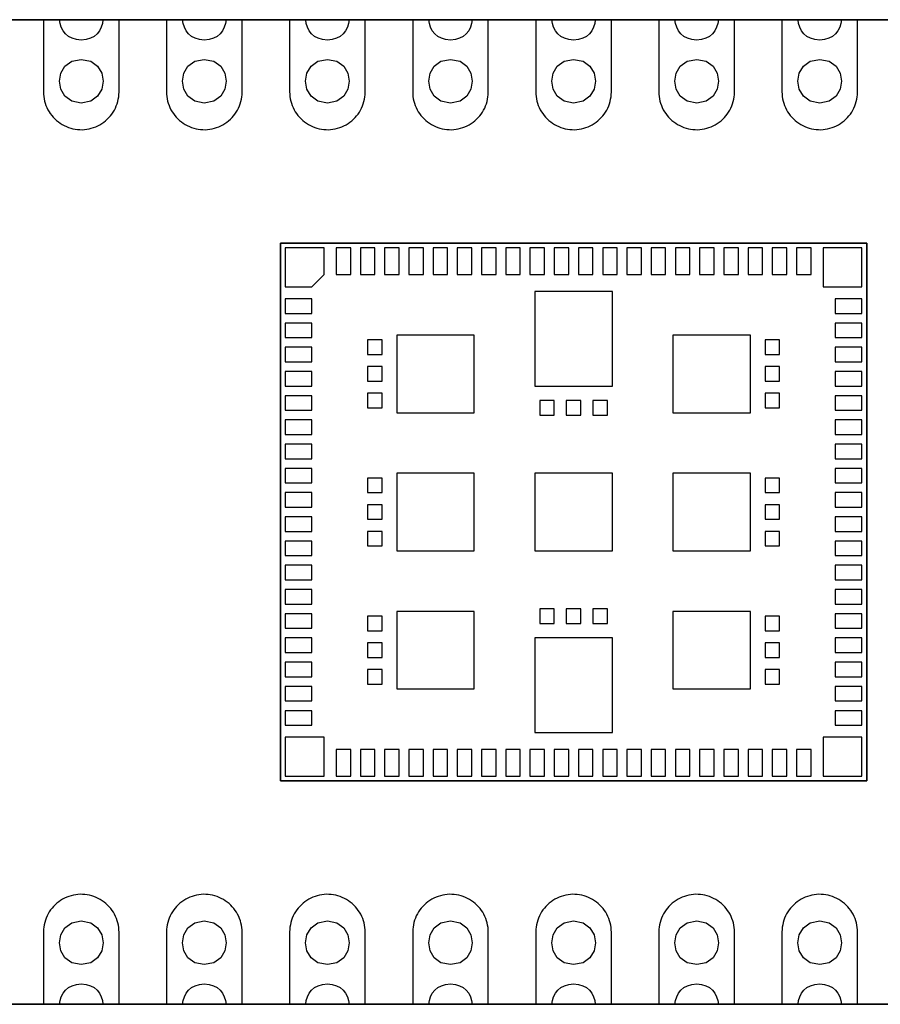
# Model space of a CAD drawing. Extents: x -29.3 to 28.1, y -10 to 10.3.
# Tile 2 of 3: x 0.1 to 17.9, y -10 to 10.3. Entities that reach past the tile are written whole.
import ezdxf

# ---------------------------------------------------------------- set-up
doc = ezdxf.new("R2010")
doc.units = 0
doc.layers.add('LAYER_1', color=7, linetype='CONTINUOUS')

msp = doc.modelspace()

# ---------------------------------------------------------------- linework, layer by layer
at = {"layer": 'LAYER_1'}
for points in [[(-27.8195, 10.3158), (28.0605, 10.3158), (-27.8195, 10.3158)], [(28.0605, 10.3158), (-27.8195, 10.3158), (28.0605, 10.3158)], [(1.838, 10.3158), (1.8269, 10.2362), (1.803, 10.1597), (1.7664, 10.0887), (1.7169, 10.0255), (1.6546, 9.9723), (1.5795, 9.9314), (1.4914, 9.9052), (1.3903, 9.896), (1.2894, 9.9052), (1.2014, 9.9314), (1.1263, 9.9723), (1.064, 10.0255), (1.0146, 10.0887), (0.978, 10.1597), (0.9541, 10.2362), (0.943, 10.3158), (0.6103, 10.3158), (0.6103, 8.8256), (0.6117, 8.778), (0.6163, 8.7304), (0.6234, 8.6831), (0.6336, 8.6362), (0.6467, 8.5903), (0.6625, 8.5452), (0.6812, 8.5011), (0.7024, 8.458), (0.7264, 8.4168), (0.7525, 8.3765), (0.7814, 8.3384), (0.8125, 8.3021), (0.8456, 8.2675), (0.8809, 8.2351), (0.918, 8.2051), (0.9571, 8.1772), (0.9977, 8.1518), (1.0397, 8.1289), (1.0831, 8.1088), (1.1275, 8.0915), (1.173, 8.0767), (1.2196, 8.0647), (1.2665, 8.0555), (1.3138, 8.0495), (1.3618, 8.0463), (1.4094, 8.046), (1.4574, 8.0488), (1.5046, 8.0541), (1.5519, 8.0626), (1.5985, 8.0739), (1.644, 8.0883), (1.6888, 8.1053), (1.7325, 8.1247), (1.7749, 8.1472), (1.8158, 8.1719), (1.8549, 8.1991), (1.8927, 8.2291), (1.9283, 8.2608), (1.9618, 8.2951), (1.9932, 8.331), (2.0225, 8.3688), (2.0493, 8.4083), (2.0737, 8.4496), (2.0955, 8.4923), (2.1146, 8.536), (2.1308, 8.5812), (2.1446, 8.627), (2.1555, 8.6736), (2.1633, 8.7209), (2.1682, 8.7685), (2.1703, 8.8256), (2.1703, 10.3158), (1.838, 10.3158)], [(4.378, 10.3158), (4.3669, 10.2362), (4.343, 10.1597), (4.3064, 10.0887), (4.2569, 10.0255), (4.1946, 9.9723), (4.1195, 9.9314), (4.0314, 9.9052), (3.9303, 9.896), (3.8294, 9.9052), (3.7414, 9.9314), (3.6663, 9.9723), (3.604, 10.0255), (3.5546, 10.0887), (3.518, 10.1597), (3.4941, 10.2362), (3.483, 10.3158), (3.1503, 10.3158), (3.1503, 8.8256), (3.1517, 8.778), (3.1563, 8.7304), (3.1634, 8.6831), (3.1736, 8.6362), (3.1867, 8.5903), (3.2025, 8.5452), (3.2212, 8.5011), (3.2424, 8.458), (3.2664, 8.4168), (3.2925, 8.3765), (3.3214, 8.3384), (3.3525, 8.3021), (3.3856, 8.2675), (3.4209, 8.2351), (3.458, 8.2051), (3.4971, 8.1772), (3.5377, 8.1518), (3.5797, 8.1289), (3.6231, 8.1088), (3.6675, 8.0915), (3.713, 8.0767), (3.7596, 8.0647), (3.8065, 8.0555), (3.8538, 8.0495), (3.9018, 8.0463), (3.9494, 8.046), (3.9974, 8.0488), (4.0446, 8.0541), (4.0919, 8.0626), (4.1385, 8.0739), (4.184, 8.0883), (4.2288, 8.1053), (4.2725, 8.1247), (4.3149, 8.1472), (4.3558, 8.1719), (4.3949, 8.1991), (4.4327, 8.2291), (4.4683, 8.2608), (4.5018, 8.2951), (4.5332, 8.331), (4.5625, 8.3688), (4.5893, 8.4083), (4.6137, 8.4496), (4.6355, 8.4923), (4.6546, 8.536), (4.6708, 8.5812), (4.6846, 8.627), (4.6955, 8.6736), (4.7033, 8.7209), (4.7082, 8.7685), (4.7103, 8.8256), (4.7103, 10.3158), (4.378, 10.3158)], [(6.918, 10.3158), (6.9069, 10.2362), (6.883, 10.1597), (6.8464, 10.0887), (6.7969, 10.0255), (6.7346, 9.9723), (6.6595, 9.9314), (6.5714, 9.9052), (6.4703, 9.896), (6.3694, 9.9052), (6.2814, 9.9314), (6.2063, 9.9723), (6.144, 10.0255), (6.0946, 10.0887), (6.058, 10.1597), (6.0341, 10.2362), (6.023, 10.3158), (5.6903, 10.3158), (5.6903, 8.8256), (5.6917, 8.778), (5.6963, 8.7304), (5.7034, 8.6831), (5.7136, 8.6362), (5.7267, 8.5903), (5.7425, 8.5452), (5.7612, 8.5011), (5.7824, 8.458), (5.8064, 8.4168), (5.8325, 8.3765), (5.8614, 8.3384), (5.8925, 8.3021), (5.9256, 8.2675), (5.9609, 8.2351), (5.998, 8.2051), (6.0371, 8.1772), (6.0777, 8.1518), (6.1197, 8.1289), (6.1631, 8.1088), (6.2075, 8.0915), (6.253, 8.0767), (6.2996, 8.0647), (6.3465, 8.0555), (6.3938, 8.0495), (6.4418, 8.0463), (6.4894, 8.046), (6.5374, 8.0488), (6.5846, 8.0541), (6.6319, 8.0626), (6.6785, 8.0739), (6.724, 8.0883), (6.7688, 8.1053), (6.8125, 8.1247), (6.8549, 8.1472), (6.8958, 8.1719), (6.9349, 8.1991), (6.9727, 8.2291), (7.0083, 8.2608), (7.0418, 8.2951), (7.0732, 8.331), (7.1025, 8.3688), (7.1293, 8.4083), (7.1537, 8.4496), (7.1755, 8.4923), (7.1946, 8.536), (7.2108, 8.5812), (7.2246, 8.627), (7.2355, 8.6736), (7.2433, 8.7209), (7.2482, 8.7685), (7.2503, 8.8256), (7.2503, 10.3158), (6.918, 10.3158)], [(9.458, 10.3158), (9.4469, 10.2362), (9.423, 10.1597), (9.3864, 10.0887), (9.337, 10.0255), (9.2747, 9.9723), (9.1995, 9.9314), (9.1115, 9.9052), (9.0104, 9.896), (8.9094, 9.9052), (8.8214, 9.9314), (8.7463, 9.9723), (8.684, 10.0255), (8.6346, 10.0887), (8.598, 10.1597), (8.5741, 10.2362), (8.563, 10.3158), (8.2304, 10.3158), (8.2304, 8.8256), (8.2318, 8.778), (8.2364, 8.7304), (8.2434, 8.6831), (8.2537, 8.6362), (8.2667, 8.5903), (8.2826, 8.5452), (8.3013, 8.5011), (8.3224, 8.458), (8.3464, 8.4168), (8.3725, 8.3765), (8.4015, 8.3384), (8.4325, 8.3021), (8.4657, 8.2675), (8.501, 8.2351), (8.538, 8.2051), (8.5772, 8.1772), (8.6177, 8.1518), (8.6597, 8.1289), (8.7031, 8.1088), (8.7475, 8.0915), (8.7931, 8.0767), (8.8396, 8.0647), (8.8865, 8.0555), (8.9338, 8.0495), (8.9818, 8.0463), (9.0294, 8.046), (9.0774, 8.0488), (9.1247, 8.0541), (9.1719, 8.0626), (9.2185, 8.0739), (9.264, 8.0883), (9.3088, 8.1053), (9.3526, 8.1247), (9.3949, 8.1472), (9.4358, 8.1719), (9.475, 8.1991), (9.5127, 8.2291), (9.5483, 8.2608), (9.5819, 8.2951), (9.6133, 8.331), (9.6425, 8.3688), (9.6694, 8.4083), (9.6937, 8.4496), (9.7156, 8.4923), (9.7346, 8.536), (9.7508, 8.5812), (9.7646, 8.627), (9.7755, 8.6736), (9.7833, 8.7209), (9.7882, 8.7685), (9.7904, 8.8256), (9.7904, 10.3158), (9.458, 10.3158)], [(11.998, 10.3158), (11.9869, 10.2362), (11.963, 10.1597), (11.9264, 10.0887), (11.877, 10.0255), (11.8147, 9.9723), (11.7395, 9.9314), (11.6515, 9.9052), (11.5504, 9.896), (11.4494, 9.9052), (11.3614, 9.9314), (11.2863, 9.9723), (11.224, 10.0255), (11.1746, 10.0887), (11.138, 10.1597), (11.1141, 10.2362), (11.103, 10.3158), (10.7704, 10.3158), (10.7704, 8.8256), (10.7718, 8.778), (10.7764, 8.7304), (10.7834, 8.6831), (10.7937, 8.6362), (10.8067, 8.5903), (10.8226, 8.5452), (10.8413, 8.5011), (10.8624, 8.458), (10.8864, 8.4168), (10.9125, 8.3765), (10.9415, 8.3384), (10.9725, 8.3021), (11.0057, 8.2675), (11.041, 8.2351), (11.078, 8.2051), (11.1172, 8.1772), (11.1577, 8.1518), (11.1997, 8.1289), (11.2431, 8.1088), (11.2875, 8.0915), (11.3331, 8.0767), (11.3796, 8.0647), (11.4265, 8.0555), (11.4738, 8.0495), (11.5218, 8.0463), (11.5694, 8.046), (11.6174, 8.0488), (11.6647, 8.0541), (11.7119, 8.0626), (11.7585, 8.0739), (11.804, 8.0883), (11.8488, 8.1053), (11.8926, 8.1247), (11.9349, 8.1472), (11.9758, 8.1719), (12.015, 8.1991), (12.0527, 8.2291), (12.0883, 8.2608), (12.1219, 8.2951), (12.1533, 8.331), (12.1825, 8.3688), (12.2094, 8.4083), (12.2337, 8.4496), (12.2556, 8.4923), (12.2746, 8.536), (12.2908, 8.5812), (12.3046, 8.627), (12.3155, 8.6736), (12.3233, 8.7209), (12.3282, 8.7685), (12.3304, 8.8256), (12.3304, 10.3158), (11.998, 10.3158)], [(14.538, 10.3158), (14.5269, 10.2362), (14.503, 10.1597), (14.4664, 10.0887), (14.4169, 10.0255), (14.3546, 9.9723), (14.2795, 9.9314), (14.1914, 9.9052), (14.0903, 9.896), (13.9894, 9.9052), (13.9014, 9.9314), (13.8263, 9.9723), (13.764, 10.0255), (13.7146, 10.0887), (13.678, 10.1597), (13.6541, 10.2362), (13.643, 10.3158), (13.3103, 10.3158), (13.3103, 8.8256), (13.3117, 8.778), (13.3163, 8.7304), (13.3234, 8.6831), (13.3336, 8.6362), (13.3467, 8.5903), (13.3625, 8.5452), (13.3812, 8.5011), (13.4024, 8.458), (13.4264, 8.4168), (13.4525, 8.3765), (13.4814, 8.3384), (13.5125, 8.3021), (13.5456, 8.2675), (13.5809, 8.2351), (13.618, 8.2051), (13.6571, 8.1772), (13.6977, 8.1518), (13.7397, 8.1289), (13.7831, 8.1088), (13.8275, 8.0915), (13.873, 8.0767), (13.9196, 8.0647), (13.9665, 8.0555), (14.0138, 8.0495), (14.0618, 8.0463), (14.1094, 8.046), (14.1574, 8.0488), (14.2046, 8.0541), (14.2519, 8.0626), (14.2985, 8.0739), (14.344, 8.0883), (14.3888, 8.1053), (14.4325, 8.1247), (14.4749, 8.1472), (14.5158, 8.1719), (14.5549, 8.1991), (14.5927, 8.2291), (14.6283, 8.2608), (14.6618, 8.2951), (14.6932, 8.331), (14.7225, 8.3688), (14.7493, 8.4083), (14.7737, 8.4496), (14.7955, 8.4923), (14.8146, 8.536), (14.8308, 8.5812), (14.8446, 8.627), (14.8555, 8.6736), (14.8633, 8.7209), (14.8682, 8.7685), (14.8703, 8.8256), (14.8703, 10.3158), (14.538, 10.3158)], [(17.078, 10.3158), (17.0669, 10.2362), (17.043, 10.1597), (17.0064, 10.0887), (16.9569, 10.0255), (16.8946, 9.9723), (16.8195, 9.9314), (16.7314, 9.9052), (16.6303, 9.896), (16.5294, 9.9052), (16.4414, 9.9314), (16.3663, 9.9723), (16.304, 10.0255), (16.2546, 10.0887), (16.218, 10.1597), (16.1941, 10.2362), (16.183, 10.3158), (15.8503, 10.3158), (15.8503, 8.8256), (15.8517, 8.778), (15.8563, 8.7304), (15.8634, 8.6831), (15.8736, 8.6362), (15.8867, 8.5903), (15.9025, 8.5452), (15.9212, 8.5011), (15.9424, 8.458), (15.9664, 8.4168), (15.9925, 8.3765), (16.0214, 8.3384), (16.0525, 8.3021), (16.0856, 8.2675), (16.1209, 8.2351), (16.158, 8.2051), (16.1971, 8.1772), (16.2377, 8.1518), (16.2797, 8.1289), (16.3231, 8.1088), (16.3675, 8.0915), (16.413, 8.0767), (16.4596, 8.0647), (16.5065, 8.0555), (16.5538, 8.0495), (16.6018, 8.0463), (16.6494, 8.046), (16.6974, 8.0488), (16.7446, 8.0541), (16.7919, 8.0626), (16.8385, 8.0739), (16.884, 8.0883), (16.9288, 8.1053), (16.9725, 8.1247), (17.0149, 8.1472), (17.0558, 8.1719), (17.0949, 8.1991), (17.1327, 8.2291), (17.1683, 8.2608), (17.2018, 8.2951), (17.2332, 8.331), (17.2625, 8.3688), (17.2893, 8.4083), (17.3137, 8.4496), (17.3355, 8.4923), (17.3546, 8.536), (17.3708, 8.5812), (17.3846, 8.627), (17.3955, 8.6736), (17.4033, 8.7209), (17.4082, 8.7685), (17.4103, 8.8256), (17.4103, 10.3158), (17.078, 10.3158)], [(1.3905, 9.4958), (1.5874, 9.4571), (1.728, 9.3552), (1.8124, 9.211), (1.8405, 9.0458), (1.8124, 8.8806), (1.728, 8.7364), (1.5874, 8.6345), (1.3905, 8.5958), (1.1936, 8.6345), (1.0529, 8.7364), (0.9686, 8.8806), (0.9404, 9.0458), (0.9686, 9.211), (1.0529, 9.3552), (1.1936, 9.4571), (1.3905, 9.4958)], [(3.9305, 9.4958), (4.1274, 9.4571), (4.268, 9.3552), (4.3524, 9.211), (4.3805, 9.0458), (4.3524, 8.8806), (4.268, 8.7364), (4.1274, 8.6345), (3.9305, 8.5958), (3.7336, 8.6345), (3.5929, 8.7364), (3.5086, 8.8806), (3.4804, 9.0458), (3.5086, 9.211), (3.5929, 9.3552), (3.7336, 9.4571), (3.9305, 9.4958)], [(6.4705, 9.4958), (6.6674, 9.4571), (6.808, 9.3552), (6.8924, 9.211), (6.9205, 9.0458), (6.8924, 8.8806), (6.808, 8.7364), (6.6674, 8.6345), (6.4705, 8.5958), (6.2736, 8.6345), (6.1329, 8.7364), (6.0486, 8.8806), (6.0204, 9.0458), (6.0486, 9.211), (6.1329, 9.3552), (6.2736, 9.4571), (6.4705, 9.4958)], [(9.0105, 9.4958), (9.2074, 9.4571), (9.348, 9.3552), (9.4324, 9.211), (9.4605, 9.0458), (9.4324, 8.8806), (9.348, 8.7364), (9.2074, 8.6345), (9.0105, 8.5958), (8.8136, 8.6345), (8.6729, 8.7364), (8.5886, 8.8806), (8.5604, 9.0458), (8.5886, 9.211), (8.6729, 9.3552), (8.8136, 9.4571), (9.0105, 9.4958)], [(11.5505, 9.4958), (11.7474, 9.4571), (11.888, 9.3552), (11.9724, 9.211), (12.0005, 9.0458), (11.9724, 8.8806), (11.888, 8.7364), (11.7474, 8.6345), (11.5505, 8.5958), (11.3536, 8.6345), (11.2129, 8.7364), (11.1286, 8.8806), (11.1004, 9.0458), (11.1286, 9.211), (11.2129, 9.3552), (11.3536, 9.4571), (11.5505, 9.4958)], [(14.0905, 9.4958), (14.2874, 9.4571), (14.428, 9.3552), (14.5124, 9.211), (14.5405, 9.0458), (14.5124, 8.8806), (14.428, 8.7364), (14.2874, 8.6345), (14.0905, 8.5958), (13.8936, 8.6345), (13.7529, 8.7364), (13.6686, 8.8806), (13.6404, 9.0458), (13.6686, 9.211), (13.7529, 9.3552), (13.8936, 9.4571), (14.0905, 9.4958)], [(16.6305, 9.4958), (16.8274, 9.4571), (16.968, 9.3552), (17.0524, 9.211), (17.0805, 9.0458), (17.0524, 8.8806), (16.968, 8.7364), (16.8274, 8.6345), (16.6305, 8.5958), (16.4336, 8.6345), (16.2929, 8.7364), (16.2086, 8.8806), (16.1804, 9.0458), (16.2086, 9.211), (16.2929, 9.3552), (16.4336, 9.4571), (16.6305, 9.4958)], [(5.5005, 5.7058), (5.5005, -5.3944), (5.5005, 5.7058)], [(17.6005, 5.7058), (5.5005, 5.7058), (17.6005, 5.7058)], [(17.6005, -5.3942), (17.6005, 5.7059), (17.6005, -5.3942)], [(5.6005, 4.8058), (6.1505, 4.8058), (6.4006, 5.0559), (6.4006, 5.6059), (5.6005, 5.6059), (5.6005, 4.8058)], [(6.9504, 5.6057), (6.6506, 5.6057), (6.6506, 5.0557), (6.9504, 5.0557), (6.9504, 5.6057)], [(7.4507, 5.6057), (7.1508, 5.6057), (7.1508, 5.0557), (7.4507, 5.0557), (7.4507, 5.6057)], [(7.9505, 5.6057), (7.6507, 5.6057), (7.6507, 5.0557), (7.9505, 5.0557), (7.9505, 5.6057)], [(8.4504, 5.6057), (8.1506, 5.6057), (8.1506, 5.0557), (8.4504, 5.0557), (8.4504, 5.6057)], [(8.9503, 5.6057), (8.6505, 5.6057), (8.6505, 5.0557), (8.9503, 5.0557), (8.9503, 5.6057)], [(9.4506, 5.6057), (9.1507, 5.6057), (9.1507, 5.0557), (9.4506, 5.0557), (9.4506, 5.6057)], [(9.9504, 5.6057), (9.6506, 5.6057), (9.6506, 5.0557), (9.9504, 5.0557), (9.9504, 5.6057)], [(10.4503, 5.6057), (10.1505, 5.6057), (10.1505, 5.0557), (10.4503, 5.0557), (10.4503, 5.6057)], [(10.9506, 5.6057), (10.6507, 5.6057), (10.6507, 5.0557), (10.9506, 5.0557), (10.9506, 5.6057)], [(11.4505, 5.6057), (11.1506, 5.6057), (11.1506, 5.0557), (11.4505, 5.0557), (11.4505, 5.6057)], [(11.9503, 5.6057), (11.6505, 5.6057), (11.6505, 5.0557), (11.9503, 5.0557), (11.9503, 5.6057)], [(12.4506, 5.6057), (12.1507, 5.6057), (12.1507, 5.0557), (12.4506, 5.0557), (12.4506, 5.6057)], [(12.9505, 5.6057), (12.6506, 5.6057), (12.6506, 5.0557), (12.9505, 5.0557), (12.9505, 5.6057)], [(13.4504, 5.6057), (13.1505, 5.6057), (13.1505, 5.0557), (13.4504, 5.0557), (13.4504, 5.6057)], [(13.9506, 5.6057), (13.6507, 5.6057), (13.6507, 5.0557), (13.9506, 5.0557), (13.9506, 5.6057)], [(14.4505, 5.6057), (14.1506, 5.6057), (14.1506, 5.0557), (14.4505, 5.0557), (14.4505, 5.6057)], [(14.9504, 5.6057), (14.6505, 5.6057), (14.6505, 5.0557), (14.9504, 5.0557), (14.9504, 5.6057)], [(15.4506, 5.6057), (15.1507, 5.6057), (15.1507, 5.0557), (15.4506, 5.0557), (15.4506, 5.6057)], [(15.9505, 5.6057), (15.6506, 5.6057), (15.6506, 5.0557), (15.9505, 5.0557), (15.9505, 5.6057)], [(16.4504, 5.6057), (16.1505, 5.6057), (16.1505, 5.0557), (16.4504, 5.0557), (16.4504, 5.6057)], [(16.7005, 4.8059), (17.5006, 4.8059), (17.5006, 5.606), (16.7005, 5.606), (16.7005, 4.8059)], [(12.3504, 4.7061), (10.7505, 4.7061), (10.7505, 2.7559), (12.3504, 2.7559), (12.3504, 4.7061)], [(5.6003, 4.2556), (6.1503, 4.2556), (6.1503, 4.5554), (5.6003, 4.5554), (5.6003, 4.2556)], [(16.9506, 4.2556), (17.5006, 4.2556), (17.5006, 4.5554), (16.9506, 4.5554), (16.9506, 4.2556)], [(5.6003, 3.7557), (6.1503, 3.7557), (6.1503, 4.0556), (5.6003, 4.0556), (5.6003, 3.7557)], [(16.9506, 3.7557), (17.5006, 3.7557), (17.5006, 4.0556), (16.9506, 4.0556), (16.9506, 3.7557)], [(7.6006, 3.7056), (7.3007, 3.7056), (7.3007, 3.4057), (7.6006, 3.4057), (7.6006, 3.7056)], [(7.9005, 2.2056), (9.5003, 2.2056), (9.5003, 3.8054), (7.9005, 3.8054), (7.9005, 2.2056)], [(13.6006, 2.2056), (15.2005, 2.2056), (15.2005, 3.8054), (13.6006, 3.8054), (13.6006, 2.2056)], [(15.8006, 3.7056), (15.5007, 3.7056), (15.5007, 3.4057), (15.8006, 3.4057), (15.8006, 3.7056)], [(5.6003, 3.2558), (6.1503, 3.2558), (6.1503, 3.5557), (5.6003, 3.5557), (5.6003, 3.2558)], [(16.9506, 3.2558), (17.5006, 3.2558), (17.5006, 3.5557), (16.9506, 3.5557), (16.9506, 3.2558)], [(5.6003, 2.7559), (6.1503, 2.7559), (6.1503, 3.0558), (5.6003, 3.0558), (5.6003, 2.7559)], [(7.6006, 3.1556), (7.3007, 3.1556), (7.3007, 2.8558), (7.6006, 2.8558), (7.6006, 3.1556)], [(15.8006, 3.1556), (15.5007, 3.1556), (15.5007, 2.8558), (15.8006, 2.8558), (15.8006, 3.1556)], [(16.9506, 2.7559), (17.5006, 2.7559), (17.5006, 3.0558), (16.9506, 3.0558), (16.9506, 2.7559)], [(5.6003, 2.2557), (6.1503, 2.2557), (6.1503, 2.5555), (5.6003, 2.5555), (5.6003, 2.2557)], [(7.6006, 2.6056), (7.3007, 2.6056), (7.3007, 2.3058), (7.6006, 2.3058), (7.6006, 2.6056)], [(11.1506, 2.4557), (10.8507, 2.4557), (10.8507, 2.1558), (11.1506, 2.1558), (11.1506, 2.4557)], [(11.7006, 2.4557), (11.4007, 2.4557), (11.4007, 2.1558), (11.7006, 2.1558), (11.7006, 2.4557)], [(12.2506, 2.4557), (11.9507, 2.4557), (11.9507, 2.1558), (12.2506, 2.1558), (12.2506, 2.4557)], [(15.8006, 2.6056), (15.5007, 2.6056), (15.5007, 2.3058), (15.8006, 2.3058), (15.8006, 2.6056)], [(16.9506, 2.2557), (17.5006, 2.2557), (17.5006, 2.5555), (16.9506, 2.5555), (16.9506, 2.2557)], [(5.6003, 1.7558), (6.1503, 1.7558), (6.1503, 2.0557), (5.6003, 2.0557), (5.6003, 1.7558)], [(16.9506, 1.7558), (17.5006, 1.7558), (17.5006, 2.0557), (16.9506, 2.0557), (16.9506, 1.7558)], [(5.6003, 1.2559), (6.1503, 1.2559), (6.1503, 1.5558), (5.6003, 1.5558), (5.6003, 1.2559)], [(16.9506, 1.2559), (17.5006, 1.2559), (17.5006, 1.5558), (16.9506, 1.5558), (16.9506, 1.2559)], [(5.6003, 0.7557), (6.1503, 0.7557), (6.1503, 1.0555), (5.6003, 1.0555), (5.6003, 0.7557)], [(16.9506, 0.7557), (17.5006, 0.7557), (17.5006, 1.0555), (16.9506, 1.0555), (16.9506, 0.7557)], [(7.6006, 0.8555), (7.3007, 0.8555), (7.3007, 0.5556), (7.6006, 0.5556), (7.6006, 0.8555)], [(7.9005, -0.6442), (9.5003, -0.6442), (9.5003, 0.9557), (7.9005, 0.9557), (7.9005, -0.6442)], [(10.7505, -0.6442), (12.3504, -0.6442), (12.3504, 0.9557), (10.7505, 0.9557), (10.7505, -0.6442)], [(13.6006, -0.6442), (15.2005, -0.6442), (15.2005, 0.9557), (13.6006, 0.9557), (13.6006, -0.6442)], [(15.8006, 0.8555), (15.5007, 0.8555), (15.5007, 0.5556), (15.8006, 0.5556), (15.8006, 0.8555)], [(5.6003, 0.2558), (6.1503, 0.2558), (6.1503, 0.5556), (5.6003, 0.5556), (5.6003, 0.2558)], [(16.9506, 0.2558), (17.5006, 0.2558), (17.5006, 0.5556), (16.9506, 0.5556), (16.9506, 0.2558)], [(7.6006, 0.3055), (7.3007, 0.3055), (7.3007, 0.0057), (7.6006, 0.0057), (7.6006, 0.3055)], [(15.8006, 0.3055), (15.5007, 0.3055), (15.5007, 0.0057), (15.8006, 0.0057), (15.8006, 0.3055)], [(5.6003, -0.2441), (6.1503, -0.2441), (6.1503, 0.0558), (5.6003, 0.0558), (5.6003, -0.2441)], [(16.9506, -0.2441), (17.5006, -0.2441), (17.5006, 0.0558), (16.9506, 0.0558), (16.9506, -0.2441)], [(7.6006, -0.2445), (7.3007, -0.2445), (7.3007, -0.5443), (7.6006, -0.5443), (7.6006, -0.2445)], [(15.8006, -0.2445), (15.5007, -0.2445), (15.5007, -0.5443), (15.8006, -0.5443), (15.8006, -0.2445)], [(5.6003, -0.7443), (6.1503, -0.7443), (6.1503, -0.4445), (5.6003, -0.4445), (5.6003, -0.7443)], [(16.9506, -0.7443), (17.5006, -0.7443), (17.5006, -0.4445), (16.9506, -0.4445), (16.9506, -0.7443)], [(5.6003, -1.2442), (6.1503, -1.2442), (6.1503, -0.9444), (5.6003, -0.9444), (5.6003, -1.2442)], [(16.9506, -1.2442), (17.5006, -1.2442), (17.5006, -0.9444), (16.9506, -0.9444), (16.9506, -1.2442)], [(5.6003, -1.7441), (6.1503, -1.7441), (6.1503, -1.4443), (5.6003, -1.4443), (5.6003, -1.7441)], [(16.9506, -1.7441), (17.5006, -1.7441), (17.5006, -1.4443), (16.9506, -1.4443), (16.9506, -1.7441)], [(5.6003, -2.2444), (6.1503, -2.2444), (6.1503, -1.9445), (5.6003, -1.9445), (5.6003, -2.2444)], [(7.6006, -1.9942), (7.3007, -1.9942), (7.3007, -2.2941), (7.6006, -2.2941), (7.6006, -1.9942)], [(7.9005, -3.4942), (9.5003, -3.4942), (9.5003, -1.8944), (7.9005, -1.8944), (7.9005, -3.4942)], [(11.1506, -1.8443), (10.8507, -1.8443), (10.8507, -2.1442), (11.1506, -2.1442), (11.1506, -1.8443)], [(11.7006, -1.8443), (11.4007, -1.8443), (11.4007, -2.1442), (11.7006, -2.1442), (11.7006, -1.8443)], [(12.2506, -1.8443), (11.9507, -1.8443), (11.9507, -2.1442), (12.2506, -2.1442), (12.2506, -1.8443)], [(13.6006, -3.4942), (15.2005, -3.4942), (15.2005, -1.8944), (13.6006, -1.8944), (13.6006, -3.4942)], [(15.8006, -1.9942), (15.5007, -1.9942), (15.5007, -2.2941), (15.8006, -2.2941), (15.8006, -1.9942)], [(16.9506, -2.2444), (17.5006, -2.2444), (17.5006, -1.9445), (16.9506, -1.9445), (16.9506, -2.2444)], [(5.6003, -2.7442), (6.1503, -2.7442), (6.1503, -2.4444), (5.6003, -2.4444), (5.6003, -2.7442)], [(7.6006, -2.5442), (7.3007, -2.5442), (7.3007, -2.8441), (7.6006, -2.8441), (7.6006, -2.5442)], [(12.3504, -2.444), (10.7505, -2.444), (10.7505, -4.3942), (12.3504, -4.3942), (12.3504, -2.444)], [(15.8006, -2.5442), (15.5007, -2.5442), (15.5007, -2.8441), (15.8006, -2.8441), (15.8006, -2.5442)], [(16.9506, -2.7442), (17.5006, -2.7442), (17.5006, -2.4444), (16.9506, -2.4444), (16.9506, -2.7442)], [(5.6003, -3.2441), (6.1503, -3.2441), (6.1503, -2.9443), (5.6003, -2.9443), (5.6003, -3.2441)], [(16.9506, -3.2441), (17.5006, -3.2441), (17.5006, -2.9443), (16.9506, -2.9443), (16.9506, -3.2441)], [(7.6006, -3.0942), (7.3007, -3.0942), (7.3007, -3.3941), (7.6006, -3.3941), (7.6006, -3.0942)], [(15.8006, -3.0942), (15.5007, -3.0942), (15.5007, -3.3941), (15.8006, -3.3941), (15.8006, -3.0942)], [(5.6003, -3.7444), (6.1503, -3.7444), (6.1503, -3.4445), (5.6003, -3.4445), (5.6003, -3.7444)], [(16.9506, -3.7444), (17.5006, -3.7444), (17.5006, -3.4445), (16.9506, -3.4445), (16.9506, -3.7444)], [(5.6003, -4.2443), (6.1503, -4.2443), (6.1503, -3.9444), (5.6003, -3.9444), (5.6003, -4.2443)], [(16.9506, -4.2443), (17.5006, -4.2443), (17.5006, -3.9444), (16.9506, -3.9444), (16.9506, -4.2443)], [(5.6003, -5.2941), (6.4004, -5.2941), (6.4004, -4.494), (5.6003, -4.494), (5.6003, -5.2941)], [(17.5006, -4.494), (16.7005, -4.494), (16.7005, -5.2941), (17.5006, -5.2941), (17.5006, -4.494)], [(6.9504, -4.7441), (6.6506, -4.7441), (6.6506, -5.2941), (6.9504, -5.2941), (6.9504, -4.7441)], [(7.4507, -4.7441), (7.1508, -4.7441), (7.1508, -5.2941), (7.4507, -5.2941), (7.4507, -4.7441)], [(7.9505, -4.7441), (7.6507, -4.7441), (7.6507, -5.2941), (7.9505, -5.2941), (7.9505, -4.7441)], [(8.4504, -4.7441), (8.1506, -4.7441), (8.1506, -5.2941), (8.4504, -5.2941), (8.4504, -4.7441)], [(8.9503, -4.7441), (8.6505, -4.7441), (8.6505, -5.2941), (8.9503, -5.2941), (8.9503, -4.7441)], [(9.4506, -4.7441), (9.1507, -4.7441), (9.1507, -5.2941), (9.4506, -5.2941), (9.4506, -4.7441)], [(9.9504, -4.7441), (9.6506, -4.7441), (9.6506, -5.2941), (9.9504, -5.2941), (9.9504, -4.7441)], [(10.4503, -4.7441), (10.1505, -4.7441), (10.1505, -5.2941), (10.4503, -5.2941), (10.4503, -4.7441)], [(10.9506, -4.7441), (10.6507, -4.7441), (10.6507, -5.2941), (10.9506, -5.2941), (10.9506, -4.7441)], [(11.4505, -4.7441), (11.1506, -4.7441), (11.1506, -5.2941), (11.4505, -5.2941), (11.4505, -4.7441)], [(11.9503, -4.7441), (11.6505, -4.7441), (11.6505, -5.2941), (11.9503, -5.2941), (11.9503, -4.7441)], [(12.4506, -4.7441), (12.1507, -4.7441), (12.1507, -5.2941), (12.4506, -5.2941), (12.4506, -4.7441)], [(12.9505, -4.7441), (12.6506, -4.7441), (12.6506, -5.2941), (12.9505, -5.2941), (12.9505, -4.7441)], [(13.4504, -4.7441), (13.1505, -4.7441), (13.1505, -5.2941), (13.4504, -5.2941), (13.4504, -4.7441)], [(13.9506, -4.7441), (13.6507, -4.7441), (13.6507, -5.2941), (13.9506, -5.2941), (13.9506, -4.7441)], [(14.4505, -4.7441), (14.1506, -4.7441), (14.1506, -5.2941), (14.4505, -5.2941), (14.4505, -4.7441)], [(14.9504, -4.7441), (14.6505, -4.7441), (14.6505, -5.2941), (14.9504, -5.2941), (14.9504, -4.7441)], [(15.4506, -4.7441), (15.1507, -4.7441), (15.1507, -5.2941), (15.4506, -5.2941), (15.4506, -4.7441)], [(15.9505, -4.7441), (15.6506, -4.7441), (15.6506, -5.2941), (15.9505, -5.2941), (15.9505, -4.7441)], [(16.4504, -4.7441), (16.1505, -4.7441), (16.1505, -5.2941), (16.4504, -5.2941), (16.4504, -4.7441)], [(5.5005, -5.3942), (17.6004, -5.3942), (5.5005, -5.3942)], [(2.169, -8.4665), (2.1645, -8.4188), (2.1574, -8.3716), (2.1472, -8.3247), (2.1341, -8.2788), (2.1182, -8.2336), (2.0996, -8.1895), (2.0784, -8.1465), (2.0544, -8.1052), (2.0283, -8.065), (1.9994, -8.0269), (1.9683, -7.9906), (1.9352, -7.956), (1.8999, -7.9235), (1.8628, -7.8936), (1.8237, -7.8657), (1.7831, -7.8403), (1.7411, -7.8174), (1.6977, -7.7973), (1.6533, -7.78), (1.6078, -7.7652), (1.5612, -7.7532), (1.5143, -7.744), (1.467, -7.738), (1.419, -7.7348), (1.3714, -7.7345), (1.3234, -7.7373), (1.2762, -7.7426), (1.2289, -7.751), (1.1823, -7.7623), (1.1368, -7.7768), (1.092, -7.7937), (1.0483, -7.8131), (1.0059, -7.8357), (0.965, -7.8604), (0.9259, -7.8876), (0.8881, -7.9176), (0.8525, -7.9493), (0.819, -7.9835), (0.7876, -8.0195), (0.7583, -8.0573), (0.7315, -8.0968), (0.7071, -8.138), (0.6853, -8.1807), (0.6662, -8.2245), (0.65, -8.2696), (0.6362, -8.3155), (0.6253, -8.3621), (0.6175, -8.4093), (0.6126, -8.4569), (0.6105, -8.5141), (0.6105, -10.0042), (0.9428, -10.0042), (0.954, -9.9246), (0.9779, -9.8481), (1.0145, -9.777), (1.064, -9.7137), (1.1262, -9.6605), (1.2014, -9.6196), (1.2895, -9.5934), (1.3905, -9.5841), (1.4915, -9.5934), (1.5796, -9.6196), (1.6547, -9.6605), (1.717, -9.7137), (1.7664, -9.777), (1.803, -9.8481), (1.8269, -9.9246), (1.8381, -10.0042), (2.1705, -10.0042), (2.1705, -8.5141), (2.169, -8.4665)], [(4.709, -8.4665), (4.7045, -8.4188), (4.6974, -8.3716), (4.6872, -8.3247), (4.6741, -8.2788), (4.6582, -8.2336), (4.6396, -8.1895), (4.6184, -8.1465), (4.5944, -8.1052), (4.5683, -8.065), (4.5394, -8.0269), (4.5083, -7.9906), (4.4752, -7.956), (4.4399, -7.9235), (4.4028, -7.8936), (4.3637, -7.8657), (4.3231, -7.8403), (4.2811, -7.8174), (4.2377, -7.7973), (4.1933, -7.78), (4.1478, -7.7652), (4.1012, -7.7532), (4.0543, -7.744), (4.007, -7.738), (3.959, -7.7348), (3.9114, -7.7345), (3.8634, -7.7373), (3.8162, -7.7426), (3.7689, -7.751), (3.7223, -7.7623), (3.6768, -7.7768), (3.632, -7.7937), (3.5883, -7.8131), (3.5459, -7.8357), (3.505, -7.8604), (3.4659, -7.8876), (3.4281, -7.9176), (3.3925, -7.9493), (3.359, -7.9835), (3.3276, -8.0195), (3.2983, -8.0573), (3.2715, -8.0968), (3.2471, -8.138), (3.2253, -8.1807), (3.2062, -8.2245), (3.19, -8.2696), (3.1762, -8.3155), (3.1653, -8.3621), (3.1575, -8.4093), (3.1526, -8.4569), (3.1505, -8.5141), (3.1505, -10.0042), (3.4828, -10.0042), (3.494, -9.9246), (3.5179, -9.8481), (3.5545, -9.777), (3.604, -9.7137), (3.6662, -9.6605), (3.7414, -9.6196), (3.8295, -9.5934), (3.9305, -9.5841), (4.0315, -9.5934), (4.1196, -9.6196), (4.1947, -9.6605), (4.257, -9.7137), (4.3064, -9.777), (4.343, -9.8481), (4.3669, -9.9246), (4.3781, -10.0042), (4.7105, -10.0042), (4.7105, -8.5141), (4.709, -8.4665)], [(7.249, -8.4665), (7.2445, -8.4188), (7.2374, -8.3716), (7.2272, -8.3247), (7.2141, -8.2788), (7.1982, -8.2336), (7.1796, -8.1895), (7.1584, -8.1465), (7.1344, -8.1052), (7.1083, -8.065), (7.0794, -8.0269), (7.0483, -7.9906), (7.0152, -7.956), (6.9799, -7.9235), (6.9428, -7.8936), (6.9037, -7.8657), (6.8631, -7.8403), (6.8211, -7.8174), (6.7777, -7.7973), (6.7333, -7.78), (6.6878, -7.7652), (6.6412, -7.7532), (6.5943, -7.744), (6.547, -7.738), (6.499, -7.7348), (6.4514, -7.7345), (6.4034, -7.7373), (6.3562, -7.7426), (6.3089, -7.751), (6.2623, -7.7623), (6.2168, -7.7768), (6.172, -7.7937), (6.1283, -7.8131), (6.0859, -7.8357), (6.045, -7.8604), (6.0059, -7.8876), (5.9681, -7.9176), (5.9325, -7.9493), (5.899, -7.9835), (5.8676, -8.0195), (5.8383, -8.0573), (5.8115, -8.0968), (5.7871, -8.138), (5.7653, -8.1807), (5.7462, -8.2245), (5.73, -8.2696), (5.7162, -8.3155), (5.7053, -8.3621), (5.6975, -8.4093), (5.6926, -8.4569), (5.6905, -8.5141), (5.6905, -10.0042), (6.0228, -10.0042), (6.034, -9.9246), (6.0579, -9.8481), (6.0945, -9.777), (6.144, -9.7137), (6.2062, -9.6605), (6.2814, -9.6196), (6.3695, -9.5934), (6.4705, -9.5841), (6.5715, -9.5934), (6.6596, -9.6196), (6.7347, -9.6605), (6.797, -9.7137), (6.8464, -9.777), (6.883, -9.8481), (6.9069, -9.9246), (6.9181, -10.0042), (7.2505, -10.0042), (7.2505, -8.5141), (7.249, -8.4665)], [(9.789, -8.4665), (9.7845, -8.4188), (9.7774, -8.3716), (9.7672, -8.3247), (9.7541, -8.2788), (9.7382, -8.2336), (9.7196, -8.1895), (9.6984, -8.1465), (9.6744, -8.1052), (9.6483, -8.065), (9.6194, -8.0269), (9.5883, -7.9906), (9.5552, -7.956), (9.5199, -7.9235), (9.4828, -7.8936), (9.4437, -7.8657), (9.4031, -7.8403), (9.3611, -7.8174), (9.3177, -7.7973), (9.2733, -7.78), (9.2278, -7.7652), (9.1812, -7.7532), (9.1343, -7.744), (9.087, -7.738), (9.039, -7.7348), (8.9914, -7.7345), (8.9434, -7.7373), (8.8962, -7.7426), (8.8489, -7.751), (8.8023, -7.7623), (8.7568, -7.7768), (8.712, -7.7937), (8.6683, -7.8131), (8.6259, -7.8357), (8.585, -7.8604), (8.5459, -7.8876), (8.5081, -7.9176), (8.4725, -7.9493), (8.439, -7.9835), (8.4076, -8.0195), (8.3783, -8.0573), (8.3515, -8.0968), (8.3271, -8.138), (8.3053, -8.1807), (8.2862, -8.2245), (8.27, -8.2696), (8.2562, -8.3155), (8.2453, -8.3621), (8.2375, -8.4093), (8.2326, -8.4569), (8.2305, -8.5141), (8.2305, -10.0042), (8.5628, -10.0042), (8.574, -9.9246), (8.5979, -9.8481), (8.6345, -9.777), (8.684, -9.7137), (8.7462, -9.6605), (8.8214, -9.6196), (8.9095, -9.5934), (9.0105, -9.5841), (9.1115, -9.5934), (9.1996, -9.6196), (9.2747, -9.6605), (9.337, -9.7137), (9.3864, -9.777), (9.423, -9.8481), (9.4469, -9.9246), (9.4581, -10.0042), (9.7905, -10.0042), (9.7905, -8.5141), (9.789, -8.4665)], [(12.329, -8.4665), (12.3245, -8.4188), (12.3174, -8.3716), (12.3072, -8.3247), (12.2941, -8.2788), (12.2782, -8.2336), (12.2596, -8.1895), (12.2384, -8.1465), (12.2144, -8.1052), (12.1883, -8.065), (12.1594, -8.0269), (12.1283, -7.9906), (12.0952, -7.956), (12.0599, -7.9235), (12.0228, -7.8936), (11.9837, -7.8657), (11.9431, -7.8403), (11.9011, -7.8174), (11.8577, -7.7973), (11.8133, -7.78), (11.7678, -7.7652), (11.7212, -7.7532), (11.6743, -7.744), (11.627, -7.738), (11.579, -7.7348), (11.5314, -7.7345), (11.4834, -7.7373), (11.4362, -7.7426), (11.3889, -7.751), (11.3423, -7.7623), (11.2968, -7.7768), (11.252, -7.7937), (11.2083, -7.8131), (11.1659, -7.8357), (11.125, -7.8604), (11.0859, -7.8876), (11.0481, -7.9176), (11.0125, -7.9493), (10.979, -7.9835), (10.9476, -8.0195), (10.9183, -8.0573), (10.8915, -8.0968), (10.8671, -8.138), (10.8453, -8.1807), (10.8262, -8.2245), (10.81, -8.2696), (10.7962, -8.3155), (10.7853, -8.3621), (10.7775, -8.4093), (10.7726, -8.4569), (10.7705, -8.5141), (10.7705, -10.0042), (11.1028, -10.0042), (11.114, -9.9246), (11.1379, -9.8481), (11.1745, -9.777), (11.224, -9.7137), (11.2862, -9.6605), (11.3614, -9.6196), (11.4495, -9.5934), (11.5505, -9.5841), (11.6515, -9.5934), (11.7396, -9.6196), (11.8147, -9.6605), (11.877, -9.7137), (11.9264, -9.777), (11.963, -9.8481), (11.9869, -9.9246), (11.9981, -10.0042), (12.3305, -10.0042), (12.3305, -8.5141), (12.329, -8.4665)], [(14.869, -8.4665), (14.8645, -8.4188), (14.8574, -8.3716), (14.8472, -8.3247), (14.8341, -8.2788), (14.8182, -8.2336), (14.7996, -8.1895), (14.7784, -8.1465), (14.7544, -8.1052), (14.7283, -8.065), (14.6994, -8.0269), (14.6683, -7.9906), (14.6352, -7.956), (14.5999, -7.9235), (14.5628, -7.8936), (14.5237, -7.8657), (14.4831, -7.8403), (14.4411, -7.8174), (14.3977, -7.7973), (14.3533, -7.78), (14.3078, -7.7652), (14.2612, -7.7532), (14.2143, -7.744), (14.167, -7.738), (14.119, -7.7348), (14.0714, -7.7345), (14.0234, -7.7373), (13.9762, -7.7426), (13.9289, -7.751), (13.8823, -7.7623), (13.8368, -7.7768), (13.792, -7.7937), (13.7483, -7.8131), (13.7059, -7.8357), (13.665, -7.8604), (13.6259, -7.8876), (13.5881, -7.9176), (13.5525, -7.9493), (13.519, -7.9835), (13.4876, -8.0195), (13.4583, -8.0573), (13.4315, -8.0968), (13.4071, -8.138), (13.3853, -8.1807), (13.3662, -8.2245), (13.35, -8.2696), (13.3362, -8.3155), (13.3253, -8.3621), (13.3175, -8.4093), (13.3126, -8.4569), (13.3105, -8.5141), (13.3105, -10.0042), (13.6428, -10.0042), (13.654, -9.9246), (13.6779, -9.8481), (13.7145, -9.777), (13.764, -9.7137), (13.8262, -9.6605), (13.9014, -9.6196), (13.9895, -9.5934), (14.0905, -9.5841), (14.1915, -9.5934), (14.2796, -9.6196), (14.3547, -9.6605), (14.417, -9.7137), (14.4664, -9.777), (14.503, -9.8481), (14.5269, -9.9246), (14.5381, -10.0042), (14.8705, -10.0042), (14.8705, -8.5141), (14.869, -8.4665)], [(17.409, -8.4665), (17.4045, -8.4188), (17.3974, -8.3716), (17.3872, -8.3247), (17.3741, -8.2788), (17.3582, -8.2336), (17.3396, -8.1895), (17.3184, -8.1465), (17.2944, -8.1052), (17.2683, -8.065), (17.2394, -8.0269), (17.2083, -7.9906), (17.1752, -7.956), (17.1399, -7.9235), (17.1028, -7.8936), (17.0637, -7.8657), (17.0231, -7.8403), (16.9811, -7.8174), (16.9377, -7.7973), (16.8933, -7.78), (16.8478, -7.7652), (16.8012, -7.7532), (16.7543, -7.744), (16.707, -7.738), (16.659, -7.7348), (16.6114, -7.7345), (16.5634, -7.7373), (16.5162, -7.7426), (16.4689, -7.751), (16.4223, -7.7623), (16.3768, -7.7768), (16.332, -7.7937), (16.2883, -7.8131), (16.2459, -7.8357), (16.205, -7.8604), (16.1659, -7.8876), (16.1281, -7.9176), (16.0925, -7.9493), (16.059, -7.9835), (16.0276, -8.0195), (15.9983, -8.0573), (15.9715, -8.0968), (15.9471, -8.138), (15.9253, -8.1807), (15.9062, -8.2245), (15.89, -8.2696), (15.8762, -8.3155), (15.8653, -8.3621), (15.8575, -8.4093), (15.8526, -8.4569), (15.8505, -8.5141), (15.8505, -10.0042), (16.1828, -10.0042), (16.194, -9.9246), (16.2179, -9.8481), (16.2545, -9.777), (16.304, -9.7137), (16.3662, -9.6605), (16.4414, -9.6196), (16.5295, -9.5934), (16.6305, -9.5841), (16.7315, -9.5934), (16.8196, -9.6196), (16.8947, -9.6605), (16.957, -9.7137), (17.0064, -9.777), (17.043, -9.8481), (17.0669, -9.9246), (17.0781, -10.0042), (17.4105, -10.0042), (17.4105, -8.5141), (17.409, -8.4665)], [(1.3905, -8.2842), (1.5874, -8.3229), (1.728, -8.4248), (1.8124, -8.569), (1.8405, -8.7342), (1.8124, -8.8994), (1.728, -9.0436), (1.5874, -9.1455), (1.3905, -9.1842), (1.1936, -9.1455), (1.0529, -9.0436), (0.9686, -8.8994), (0.9404, -8.7342), (0.9686, -8.569), (1.0529, -8.4248), (1.1936, -8.3229), (1.3905, -8.2842)], [(3.9305, -8.2842), (4.1274, -8.3229), (4.268, -8.4248), (4.3524, -8.569), (4.3805, -8.7342), (4.3524, -8.8994), (4.268, -9.0436), (4.1274, -9.1455), (3.9305, -9.1842), (3.7336, -9.1455), (3.5929, -9.0436), (3.5086, -8.8994), (3.4804, -8.7342), (3.5086, -8.569), (3.5929, -8.4248), (3.7336, -8.3229), (3.9305, -8.2842)], [(6.4705, -8.2842), (6.6674, -8.3229), (6.808, -8.4248), (6.8924, -8.569), (6.9205, -8.7342), (6.8924, -8.8994), (6.808, -9.0436), (6.6674, -9.1455), (6.4705, -9.1842), (6.2736, -9.1455), (6.1329, -9.0436), (6.0486, -8.8994), (6.0204, -8.7342), (6.0486, -8.569), (6.1329, -8.4248), (6.2736, -8.3229), (6.4705, -8.2842)], [(9.0105, -8.2842), (9.2074, -8.3229), (9.348, -8.4248), (9.4324, -8.569), (9.4605, -8.7342), (9.4324, -8.8994), (9.348, -9.0436), (9.2074, -9.1455), (9.0105, -9.1842), (8.8136, -9.1455), (8.6729, -9.0436), (8.5886, -8.8994), (8.5604, -8.7342), (8.5886, -8.569), (8.6729, -8.4248), (8.8136, -8.3229), (9.0105, -8.2842)], [(11.5505, -8.2842), (11.7474, -8.3229), (11.888, -8.4248), (11.9724, -8.569), (12.0005, -8.7342), (11.9724, -8.8994), (11.888, -9.0436), (11.7474, -9.1455), (11.5505, -9.1842), (11.3536, -9.1455), (11.2129, -9.0436), (11.1286, -8.8994), (11.1004, -8.7342), (11.1286, -8.569), (11.2129, -8.4248), (11.3536, -8.3229), (11.5505, -8.2842)], [(14.0905, -8.2842), (14.2874, -8.3229), (14.428, -8.4248), (14.5124, -8.569), (14.5405, -8.7342), (14.5124, -8.8994), (14.428, -9.0436), (14.2874, -9.1455), (14.0905, -9.1842), (13.8936, -9.1455), (13.7529, -9.0436), (13.6686, -8.8994), (13.6404, -8.7342), (13.6686, -8.569), (13.7529, -8.4248), (13.8936, -8.3229), (14.0905, -8.2842)], [(16.6305, -8.2842), (16.8274, -8.3229), (16.968, -8.4248), (17.0524, -8.569), (17.0805, -8.7342), (17.0524, -8.8994), (16.968, -9.0436), (16.8274, -9.1455), (16.6305, -9.1842), (16.4336, -9.1455), (16.2929, -9.0436), (16.2086, -8.8994), (16.1804, -8.7342), (16.2086, -8.569), (16.2929, -8.4248), (16.4336, -8.3229), (16.6305, -8.2842)], [(28.0605, -10.0042), (-27.8195, -10.0042), (28.0605, -10.0042)], [(-27.8195, -10.0042), (28.0605, -10.0042), (-27.8195, -10.0042)]]:
    msp.add_lwpolyline(points, close=True, dxfattribs=at)

doc.saveas('drawing.dxf')
